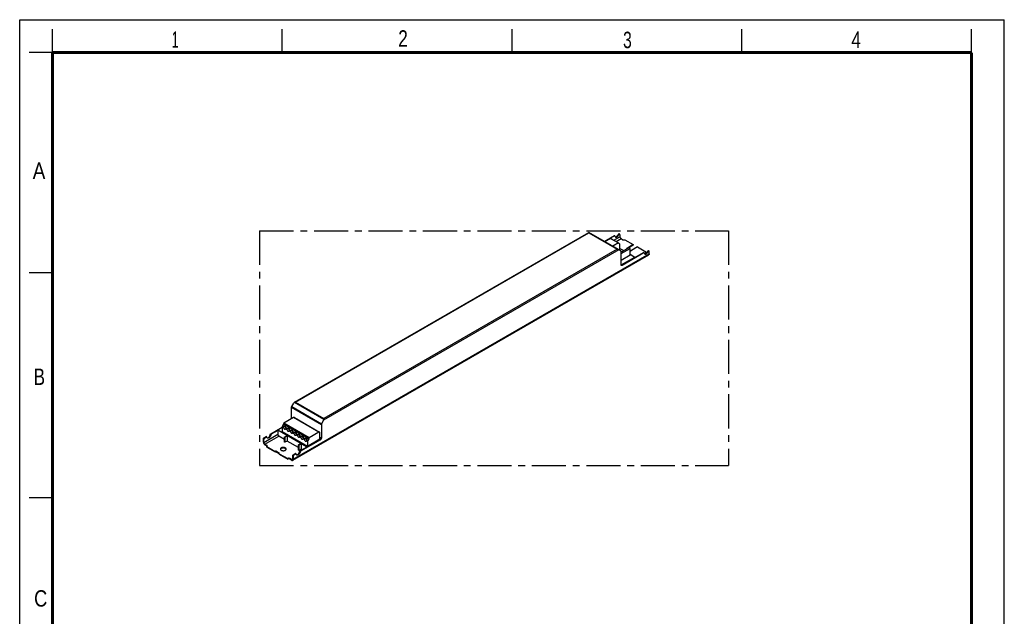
# Model space of a CAD drawing. Header units: millimetres. Extents: x 0 to 210, y 0 to 297.
# Tile 2 of 2: x 0 to 210, y 170 to 297. Entities that reach past the tile are written whole.
import ezdxf

# ---------------------------------------------------------------- set-up
doc = ezdxf.new("R2010")
doc.units = ezdxf.units.MM
doc.header["$LTSCALE"] = 19.36
doc.linetypes.add('CENTER', pattern=[0.6, 0.375, -0.075, 0.075, -0.075])
doc.layers.get('0').update_dxf_attribs({"linetype": 'CONTINUOUS'})
doc.layers.add('DEFAULT_1', color=7, linetype='CENTER')
doc.layers.add('Z_AXIS', color=7, linetype='CONTINUOUS')
doc.styles.add('TEXTSTYLE_2', font='txt', dxfattribs={"width": 0.75})

msp = doc.modelspace()

# ---------------------------------------------------------------- linework, layer by layer
at = {"color": 2, "linetype": 'Continuous'}
for p, q in [((0, 0), (0, 297)), ((0, 297), (210, 297)), ((210, 0), (210, 297)), ((7, 290), (7, 295)), ((56, 290), (56, 295)), ((105, 290), (105, 295)), ((154, 290), (154, 295)), ((203, 290), (203, 295)), ((7, 290), (2, 290)), ((7, 243), (2, 243)), ((7, 195), (2, 195))]:
    msp.add_line(p, q, dxfattribs=at)
at = {"color": 7, "linetype": 'Continuous'}
for p, q in [((58.61, 215.41), (121.361, 251.639)), ((128.231, 247.672), (121.361, 251.639)), ((124.668, 249.729), (126.757, 250.936)), ((124.679, 249.723), (125.05, 249.937)), ((125.05, 249.937), (125.166, 249.87)), ((126.864, 250.874), (125.145, 249.882)), ((126.939, 250.882), (126.832, 250.943)), ((128.02, 251.118), (128.02, 250.709)), ((128.253, 250.305), (128.656, 250.072)), ((128.03, 248.217), (128.836, 247.751)), ((129.918, 248.376), (128.274, 247.427)), ((128.274, 247.109), (130.194, 248.217)), ((130.194, 248.217), (129.918, 248.376)), ((130.194, 246.845), (130.194, 248.217)), ((58.235, 203.031), (134.178, 246.876)), ((128.274, 244.708), (128.274, 247.576)), ((128.274, 245.737), (130.194, 246.845)), ((128.275, 244.696), (131.202, 246.386)), ((128.38, 244.647), (133.015, 247.323)), ((133.121, 247.262), (128.486, 244.585)), ((130.194, 246.968), (131.202, 246.386)), ((131.202, 246.386), (131.202, 246.276)), ((133.196, 247.269), (133.09, 247.33)), ((133.63, 247.2), (133.535, 247.255)), ((134.277, 247.096), (134.277, 247.505)), ((57.974, 211.885), (57.974, 214.337)), ((58.017, 214.483), (58.462, 215.253)), ((53.551, 208.67), (55.99, 210.079)), ((55.046, 209.521), (55.99, 210.066)), ((64.338, 210.663), (64.338, 207.794)), ((64.826, 211.579), (64.381, 210.809)), ((52.183, 207.88), (52.512, 208.07)), ((52.289, 207.819), (52.618, 208.009)), ((52.693, 208.016), (52.587, 208.077)), ((55.046, 209.411), (53.657, 208.609)), ((55.046, 209.521), (55.046, 208.578)), ((55.046, 209.521), (61.198, 205.97)), ((56.478, 207.482), (55.28, 208.174)), ((56.478, 206.931), (56.478, 207.984)), ((56.521, 208.058), (56.956, 208.309)), ((56.584, 207.923), (56.584, 206.87)), ((57.062, 208.248), (56.627, 207.997)), ((57.062, 208.248), (56.956, 208.309)), ((57.062, 208.248), (57.062, 207.145)), ((51.971, 206.925), (51.971, 207.513)), ((52.077, 206.864), (52.077, 207.451)), ((52.31, 206.459), (52.713, 206.227)), ((52.31, 206.337), (52.713, 206.104)), ((56.584, 206.87), (56.478, 206.931)), ((57.062, 207.145), (56.584, 206.87)), ((59.448, 205.767), (57.062, 207.145)), ((59.448, 205.216), (59.448, 206.27)), ((59.491, 206.343), (59.925, 206.594)), ((59.554, 206.208), (59.554, 205.155)), ((60.032, 206.533), (59.597, 206.282)), ((59.809, 205.057), (64.02, 207.488)), ((64.126, 207.427), (59.915, 204.996)), ((60.032, 206.533), (59.925, 206.594)), ((60.032, 206.533), (60.032, 205.431)), ((61.198, 205.97), (61.198, 205.859)), ((64.197, 207.701), (64.03, 207.797)), ((64.03, 207.605), (64.197, 207.701)), ((58.228, 203.312), (58.228, 203.9)), ((58.335, 203.839), (58.335, 203.251)), ((58.441, 204.267), (58.769, 204.457)), ((58.876, 204.396), (58.547, 204.206)), ((58.951, 204.403), (58.844, 204.465)), ((59.554, 205.155), (59.448, 205.216)), ((60.032, 205.431), (59.554, 205.155)), ((60.244, 205.308), (60.032, 205.431)), ((57.995, 203.177), (57.592, 203.41)), ((57.995, 203.055), (57.592, 203.287))]:
    msp.add_line(p, q, dxfattribs=at)
at = {"color": 9, "linetype": 'Continuous'}
for p, q in [((58.82, 215.46), (121.361, 251.568)), ((121.361, 251.568), (127.428, 248.065)), ((126.733, 249.966), (128.02, 250.709)), ((126.864, 250.874), (126.757, 250.936)), ((127.199, 249.697), (128.253, 250.305)), ((127.786, 247.929), (64.826, 211.579)), ((127.428, 248.065), (64.887, 211.957)), ((58.335, 203.251), (134.277, 247.096)), ((133.121, 247.262), (133.015, 247.323)), ((128.486, 244.585), (128.38, 244.647)), ((57.974, 214.337), (64.338, 210.663)), ((58.017, 214.483), (64.381, 210.809)), ((58.61, 215.41), (64.887, 211.786)), ((58.82, 215.46), (64.887, 211.957)), ((52.077, 206.864), (55.046, 208.578)), ((52.31, 206.459), (55.28, 208.174)), ((52.618, 208.009), (52.512, 208.07)), ((53.447, 208.512), (53.553, 208.451)), ((53.551, 208.67), (53.657, 208.609)), ((56.584, 207.923), (56.478, 207.984)), ((56.627, 207.997), (56.521, 208.058)), ((64.03, 207.972), (64.338, 207.794)), ((51.971, 207.513), (52.077, 207.451)), ((52.183, 207.88), (52.289, 207.819)), ((59.554, 206.208), (59.448, 206.27)), ((59.597, 206.282), (59.491, 206.343)), ((64.02, 207.488), (64.126, 207.427)), ((58.228, 203.9), (58.335, 203.839)), ((58.441, 204.267), (58.547, 204.206)), ((58.876, 204.396), (58.769, 204.457)), ((59.705, 204.899), (59.811, 204.838)), ((59.809, 205.057), (59.915, 204.996)), ((58.228, 203.312), (57.995, 203.177))]:
    msp.add_line(p, q, dxfattribs=at)
at = {"color": 7, "linetype": 'Continuous', "const_width": 0.7}
for points in [[(7, 7), (7, 290)], [(7, 290), (203, 290)], [(203, 7), (203, 290)]]:
    msp.add_lwpolyline(points, dxfattribs=at)
at = {"color": 7, "linetype": 'Continuous'}
for points in [[(121.361, 251.639), (121.361, 251.636), (121.361, 251.629)], [(121.361, 251.629), (121.361, 251.605), (121.361, 251.588), (121.361, 251.568)], [(126.757, 250.936), (126.772, 250.943), (126.786, 250.948), (126.8, 250.95), (126.813, 250.95), (126.825, 250.947), (126.832, 250.943)], [(126.939, 250.882), (126.931, 250.886), (126.919, 250.888), (126.906, 250.889), (126.892, 250.886), (126.878, 250.882), (126.864, 250.874)], [(126.967, 250.836), (126.964, 250.85), (126.958, 250.862), (126.95, 250.872), (126.941, 250.88), (126.939, 250.882)], [(126.967, 250.836), (126.977, 250.797), (126.991, 250.761), (127.008, 250.729), (127.028, 250.701), (127.052, 250.677), (127.078, 250.658), (127.083, 250.655)], [(127.036, 250.694), (127.067, 250.689), (127.103, 250.688), (127.14, 250.693), (127.179, 250.702), (127.218, 250.716), (127.258, 250.735), (127.298, 250.758), (127.338, 250.786), (127.377, 250.818), (127.416, 250.853), (127.453, 250.892), (127.489, 250.933), (127.523, 250.978), (127.554, 251.025), (127.583, 251.073), (127.61, 251.123)], [(127.083, 250.655), (127.107, 250.643), (127.139, 250.633), (127.173, 250.628), (127.209, 250.627), (127.246, 250.632), (127.285, 250.641), (127.324, 250.655), (127.364, 250.674), (127.404, 250.697), (127.444, 250.725), (127.483, 250.756), (127.522, 250.792), (127.559, 250.83), (127.595, 250.872), (127.629, 250.917), (127.66, 250.963), (127.689, 251.012), (127.716, 251.062)], [(128.02, 250.709), (128.021, 250.678), (128.025, 250.646), (128.033, 250.612), (128.043, 250.579), (128.055, 250.545), (128.07, 250.512), (128.088, 250.479), (128.107, 250.448), (128.129, 250.418), (128.152, 250.39), (128.176, 250.364), (128.201, 250.342), (128.227, 250.322), (128.253, 250.305)], [(127.428, 248.065), (127.465, 248.064), (127.501, 248.06), (127.537, 248.053), (127.573, 248.043), (127.606, 248.031), (127.638, 248.015)], [(128.274, 247.576), (128.273, 247.598), (128.269, 247.618), (128.263, 247.635), (128.254, 247.651), (128.244, 247.663), (128.231, 247.672)], [(133.015, 247.323), (133.03, 247.33), (133.044, 247.335), (133.058, 247.337), (133.071, 247.337), (133.082, 247.334), (133.09, 247.33)], [(133.196, 247.269), (133.189, 247.273), (133.177, 247.275), (133.164, 247.276), (133.15, 247.274), (133.136, 247.269), (133.121, 247.262)], [(133.225, 247.224), (133.221, 247.238), (133.216, 247.25), (133.208, 247.26), (133.199, 247.267), (133.196, 247.269)], [(133.225, 247.224), (133.235, 247.184), (133.249, 247.149), (133.266, 247.116), (133.286, 247.088), (133.31, 247.064), (133.336, 247.045), (133.341, 247.042)], [(133.294, 247.081), (133.325, 247.076), (133.361, 247.075), (133.398, 247.08), (133.436, 247.089), (133.476, 247.104), (133.516, 247.122), (133.556, 247.146), (133.596, 247.173), (133.635, 247.205), (133.674, 247.24), (133.711, 247.279), (133.747, 247.32), (133.78, 247.365), (133.812, 247.412), (133.841, 247.46), (133.868, 247.511)], [(133.341, 247.042), (133.365, 247.03), (133.397, 247.02), (133.431, 247.015), (133.467, 247.014), (133.504, 247.019), (133.543, 247.028), (133.582, 247.042), (133.622, 247.061), (133.662, 247.084), (133.702, 247.112), (133.741, 247.143), (133.78, 247.179), (133.817, 247.217), (133.853, 247.259), (133.887, 247.304), (133.918, 247.35), (133.947, 247.399), (133.974, 247.449)], [(134.277, 247.096), (134.276, 247.058), (134.271, 247.023), (134.263, 246.991), (134.252, 246.961), (134.237, 246.934), (134.22, 246.911), (134.2, 246.892), (134.178, 246.876)], [(128.336, 244.571), (128.32, 244.582), (128.307, 244.596), (128.295, 244.614), (128.286, 244.634), (128.279, 244.656), (128.276, 244.681), (128.274, 244.708)], [(128.38, 244.647), (128.359, 244.636), (128.338, 244.627), (128.318, 244.622), (128.298, 244.618), (128.293, 244.618)], [(128.486, 244.585), (128.462, 244.573), (128.439, 244.564), (128.416, 244.559), (128.394, 244.557), (128.373, 244.558), (128.354, 244.562), (128.336, 244.571)], [(57.974, 214.337), (57.975, 214.36), (57.979, 214.384), (57.985, 214.409), (57.994, 214.434), (58.004, 214.459), (58.017, 214.483)], [(58.82, 215.46), (58.783, 215.459), (58.747, 215.455), (58.711, 215.448), (58.675, 215.438), (58.642, 215.425), (58.61, 215.41)], [(64.381, 210.809), (64.368, 210.785), (64.358, 210.76), (64.349, 210.735), (64.343, 210.71), (64.339, 210.686), (64.338, 210.663)], [(64.887, 211.957), (64.887, 211.935), (64.887, 211.91), (64.887, 211.852)], [(64.887, 211.852), (64.887, 211.82), (64.887, 211.786)], [(52.512, 208.07), (52.526, 208.077), (52.54, 208.082), (52.554, 208.084), (52.567, 208.084), (52.579, 208.081), (52.587, 208.077)], [(52.693, 208.016), (52.685, 208.02), (52.673, 208.023), (52.66, 208.023), (52.646, 208.021), (52.632, 208.016), (52.618, 208.009)], [(52.722, 207.971), (52.718, 207.985), (52.712, 207.997), (52.704, 208.007), (52.695, 208.015), (52.693, 208.016)], [(52.837, 207.789), (52.81, 207.808), (52.785, 207.832), (52.764, 207.861), (52.746, 207.893), (52.732, 207.93), (52.722, 207.971)], [(52.789, 207.828), (52.796, 207.826), (52.832, 207.823), (52.869, 207.824), (52.908, 207.83), (52.949, 207.842), (52.99, 207.859), (53.031, 207.88), (53.073, 207.906), (53.114, 207.937), (53.154, 207.972), (53.193, 208.011), (53.23, 208.053), (53.266, 208.098), (53.299, 208.145), (53.33, 208.195), (53.358, 208.247), (53.383, 208.3), (53.405, 208.353), (53.422, 208.407), (53.437, 208.459), (53.447, 208.512)], [(53.553, 208.451), (53.543, 208.398), (53.529, 208.345), (53.511, 208.292), (53.489, 208.238), (53.464, 208.186), (53.436, 208.134), (53.406, 208.084), (53.372, 208.037), (53.337, 207.991), (53.299, 207.949), (53.26, 207.911), (53.22, 207.876), (53.179, 207.845), (53.137, 207.819), (53.096, 207.797), (53.055, 207.781), (53.015, 207.769), (52.975, 207.763), (52.938, 207.761), (52.902, 207.765), (52.869, 207.774), (52.837, 207.789)], [(53.447, 208.512), (53.451, 208.531), (53.456, 208.549), (53.464, 208.568), (53.473, 208.586), (53.484, 208.604), (53.496, 208.62), (53.508, 208.635), (53.522, 208.649), (53.536, 208.66), (53.551, 208.67)], [(53.657, 208.609), (53.642, 208.599), (53.628, 208.588), (53.614, 208.574), (53.602, 208.559), (53.59, 208.542), (53.579, 208.525), (53.57, 208.507), (53.563, 208.488), (53.557, 208.469), (53.553, 208.451)], [(55.046, 208.578), (55.048, 208.547), (55.052, 208.515), (55.06, 208.482), (55.07, 208.448), (55.082, 208.414), (55.097, 208.381), (55.115, 208.348), (55.134, 208.317), (55.156, 208.287), (55.179, 208.259), (55.203, 208.234), (55.228, 208.211), (55.253, 208.191), (55.28, 208.174)], [(56.478, 207.984), (56.479, 207.992), (56.48, 208.001), (56.483, 208.009), (56.486, 208.018), (56.491, 208.026), (56.496, 208.034), (56.501, 208.041), (56.508, 208.048), (56.514, 208.053), (56.521, 208.058)], [(56.627, 207.997), (56.62, 207.992), (56.614, 207.987), (56.608, 207.98), (56.602, 207.973), (56.597, 207.965), (56.592, 207.956), (56.589, 207.948), (56.586, 207.939), (56.585, 207.931), (56.584, 207.923)], [(51.971, 207.513), (51.972, 207.541), (51.976, 207.57), (51.982, 207.601), (51.992, 207.631), (52.003, 207.662), (52.017, 207.692), (52.033, 207.722), (52.05, 207.75), (52.07, 207.777), (52.091, 207.803), (52.113, 207.826), (52.135, 207.847), (52.159, 207.865), (52.183, 207.88)], [(51.971, 206.925), (51.972, 206.885), (51.977, 206.845), (51.985, 206.803), (51.996, 206.76), (52.011, 206.717), (52.028, 206.674), (52.048, 206.632), (52.07, 206.59), (52.095, 206.55), (52.121, 206.512), (52.15, 206.476), (52.18, 206.442), (52.211, 206.411), (52.244, 206.383), (52.276, 206.358), (52.31, 206.337)], [(52.289, 207.819), (52.265, 207.804), (52.242, 207.786), (52.219, 207.765), (52.197, 207.742), (52.176, 207.716), (52.156, 207.689), (52.139, 207.661), (52.123, 207.631), (52.109, 207.601), (52.098, 207.57), (52.088, 207.539), (52.082, 207.509), (52.078, 207.48), (52.077, 207.451)], [(52.31, 206.459), (52.284, 206.476), (52.258, 206.496), (52.233, 206.519), (52.209, 206.545), (52.186, 206.572), (52.164, 206.602), (52.145, 206.634), (52.127, 206.666), (52.112, 206.7), (52.1, 206.733), (52.09, 206.767), (52.082, 206.8), (52.078, 206.832), (52.077, 206.864)], [(59.448, 206.27), (59.449, 206.278), (59.45, 206.286), (59.453, 206.295), (59.456, 206.303), (59.461, 206.311), (59.466, 206.319), (59.471, 206.327), (59.477, 206.333), (59.484, 206.339), (59.491, 206.343)], [(59.597, 206.282), (59.59, 206.277), (59.584, 206.272), (59.577, 206.265), (59.572, 206.258), (59.567, 206.25), (59.562, 206.242), (59.559, 206.233), (59.556, 206.225), (59.555, 206.216), (59.554, 206.208)], [(64.197, 207.701), (64.184, 207.674), (64.17, 207.648), (64.155, 207.623), (64.138, 207.599), (64.12, 207.576), (64.101, 207.554), (64.082, 207.535), (64.061, 207.517), (64.041, 207.502), (64.02, 207.488)], [(64.338, 207.794), (64.336, 207.766), (64.332, 207.737), (64.326, 207.707), (64.317, 207.676), (64.305, 207.645), (64.292, 207.615), (64.276, 207.585), (64.258, 207.557), (64.239, 207.53), (64.218, 207.504), (64.196, 207.481), (64.173, 207.46), (64.15, 207.442), (64.126, 207.427)], [(58.228, 203.9), (58.23, 203.928), (58.234, 203.957), (58.24, 203.988), (58.249, 204.018), (58.261, 204.049), (58.275, 204.079), (58.291, 204.109), (58.308, 204.137), (58.328, 204.165), (58.349, 204.19), (58.371, 204.213), (58.393, 204.234), (58.417, 204.252), (58.441, 204.267)], [(58.547, 204.206), (58.523, 204.191), (58.499, 204.173), (58.477, 204.152), (58.455, 204.129), (58.434, 204.103), (58.414, 204.076), (58.397, 204.048), (58.381, 204.018), (58.367, 203.988), (58.356, 203.957), (58.346, 203.926), (58.34, 203.896), (58.336, 203.867), (58.335, 203.839)], [(58.769, 204.457), (58.784, 204.464), (58.798, 204.469), (58.812, 204.471), (58.825, 204.471), (58.837, 204.468), (58.844, 204.465)], [(58.951, 204.403), (58.943, 204.407), (58.931, 204.41), (58.918, 204.41), (58.904, 204.408), (58.89, 204.403), (58.876, 204.396)], [(58.979, 204.358), (58.976, 204.372), (58.97, 204.384), (58.962, 204.394), (58.953, 204.402), (58.951, 204.403)], [(59.095, 204.176), (59.068, 204.195), (59.043, 204.219), (59.022, 204.248), (59.004, 204.281), (58.99, 204.317), (58.979, 204.358)], [(59.047, 204.216), (59.054, 204.214), (59.09, 204.21), (59.127, 204.211), (59.166, 204.217), (59.207, 204.229), (59.248, 204.246), (59.289, 204.267), (59.331, 204.293), (59.372, 204.324), (59.412, 204.359), (59.451, 204.398), (59.488, 204.44), (59.524, 204.485), (59.557, 204.533), (59.588, 204.582), (59.616, 204.634), (59.641, 204.687), (59.662, 204.74), (59.68, 204.794), (59.694, 204.847), (59.705, 204.899)], [(59.811, 204.838), (59.801, 204.785), (59.786, 204.732), (59.769, 204.679), (59.747, 204.625), (59.722, 204.573), (59.694, 204.521), (59.663, 204.471), (59.63, 204.424), (59.594, 204.379), (59.557, 204.336), (59.518, 204.298), (59.478, 204.263), (59.437, 204.232), (59.395, 204.206), (59.354, 204.184), (59.313, 204.168), (59.272, 204.156), (59.233, 204.15), (59.196, 204.148), (59.16, 204.152), (59.127, 204.162), (59.095, 204.176)], [(59.705, 204.899), (59.709, 204.918), (59.714, 204.936), (59.722, 204.955), (59.731, 204.973), (59.742, 204.991), (59.753, 205.007), (59.766, 205.022), (59.78, 205.036), (59.794, 205.047), (59.809, 205.057)], [(59.915, 204.996), (59.9, 204.986), (59.886, 204.975), (59.872, 204.961), (59.86, 204.946), (59.848, 204.93), (59.837, 204.912), (59.828, 204.894), (59.82, 204.875), (59.815, 204.856), (59.811, 204.838)], [(58.16, 203.161), (58.141, 203.152), (58.119, 203.147), (58.096, 203.145), (58.072, 203.148), (58.047, 203.154), (58.021, 203.164), (57.995, 203.177)], [(57.995, 203.055), (58.029, 203.037), (58.061, 203.024), (58.094, 203.015), (58.125, 203.01), (58.155, 203.009), (58.184, 203.012), (58.21, 203.019), (58.235, 203.031)], [(58.228, 203.312), (58.227, 203.282), (58.223, 203.255), (58.215, 203.23), (58.205, 203.208), (58.193, 203.189), (58.178, 203.173), (58.16, 203.161)], [(58.235, 203.031), (58.257, 203.047), (58.277, 203.066), (58.294, 203.089), (58.309, 203.116), (58.32, 203.145), (58.328, 203.178), (58.333, 203.213), (58.335, 203.251)]]:
    msp.add_lwpolyline(points, dxfattribs=at)
for centre, start_param, end_param in [((58.61, 215.167), 0.7854046, 1.5708027), ((64.677, 211.665), -1.5707899, -0.7853918)]:
    msp.add_ellipse(centre, major_axis=(0.148, 0.257), ratio=0.5773494, start_param=start_param, end_param=end_param, dxfattribs=at)
at = {"layer": 'DEFAULT_1', "color": 5, "linetype": 'CENTER'}
for p, q in [((51.167, 251.957), (51.167, 201.944)), ((51.167, 251.957), (151.182, 251.957)), ((151.182, 251.957), (151.182, 201.944)), ((51.167, 201.944), (151.182, 201.944))]:
    msp.add_line(p, q, dxfattribs=at)
at = {"layer": 'Z_AXIS', "color": 7, "linetype": 'Continuous'}
for p, q in [((126.015, 250.36), (124.795, 249.656)), ((126.045, 250.363), (127.721, 249.395)), ((127.716, 251.062), (127.61, 251.123)), ((127.864, 251.289), (127.97, 251.227)), ((129.08, 250.072), (130.873, 249.037)), ((127.691, 249.393), (126.471, 248.688)), ((127.733, 249.3), (127.733, 249.368)), ((127.734, 249.289), (127.733, 249.3)), ((127.752, 249.259), (127.746, 249.264)), ((127.752, 249.26), (127.76, 249.256)), ((127.76, 249.256), (127.752, 249.259)), ((127.972, 249.122), (127.76, 249.256)), ((127.829, 247.904), (128.03, 248.021)), ((128.03, 248.021), (128.03, 248.987)), ((130.873, 249.037), (129.6, 248.302)), ((130.873, 248.915), (129.929, 248.37)), ((131.742, 248.535), (130.47, 247.8)), ((130.873, 249.037), (130.873, 248.915)), ((131.742, 248.535), (133.535, 247.5)), ((133.477, 247.33), (133.467, 247.317)), ((133.493, 247.347), (133.477, 247.33)), ((133.535, 247.5), (133.535, 247.378)), ((133.974, 247.449), (133.868, 247.511)), ((134.122, 247.676), (134.228, 247.615)), ((58.43, 212.148), (56.33, 210.936)), ((58.58, 212.163), (63.968, 209.052)), ((55.99, 210.149), (55.99, 209.172)), ((56.269, 210.732), (56.053, 210.358)), ((56.287, 210.862), (56.287, 210.795)), ((55.99, 209.172), (61.379, 206.061)), ((63.818, 209.038), (61.718, 207.825)), ((64.03, 207.592), (64.03, 208.915)), ((52.713, 205.859), (52.713, 205.982)), ((52.713, 205.982), (54.506, 204.947)), ((52.713, 205.859), (54.506, 204.824)), ((52.771, 206.057), (52.755, 206.074)), ((52.781, 206.043), (52.771, 206.057)), ((61.198, 205.97), (61.368, 206.068)), ((61.379, 206.061), (64.03, 207.592)), ((61.379, 207.038), (61.379, 206.061)), ((61.657, 207.622), (61.441, 207.247)), ((61.676, 207.752), (61.676, 207.684)), ((54.506, 204.947), (54.527, 204.959)), ((54.506, 204.824), (54.506, 204.947)), ((54.506, 204.824), (54.527, 204.837)), ((55.396, 204.506), (54.612, 204.959)), ((55.375, 204.396), (54.612, 204.837)), ((55.375, 204.445), (55.396, 204.457)), ((55.375, 204.322), (55.375, 204.445)), ((55.375, 204.445), (57.168, 203.41)), ((55.375, 204.322), (57.168, 203.287)), ((55.396, 204.457), (55.403, 204.461)), ((57.168, 203.287), (57.168, 203.41))]:
    msp.add_line(p, q, dxfattribs=at)
at = {"layer": 'Z_AXIS', "color": 9, "linetype": 'Continuous'}
for p, q in [((126.015, 250.36), (127.691, 249.393)), ((129.6, 248.302), (129.6, 248.193)), ((63.818, 209.038), (58.43, 212.148)), ((56.283, 209.98), (55.99, 210.149)), ((56.337, 210.194), (56.053, 210.358)), ((61.657, 207.622), (56.269, 210.732)), ((61.676, 207.752), (56.287, 210.862)), ((61.676, 207.684), (56.287, 210.795)), ((61.718, 207.825), (56.33, 210.936)), ((57.026, 209.551), (56.716, 209.73)), ((57.079, 209.765), (56.787, 209.934)), ((57.768, 209.122), (57.458, 209.301)), ((57.822, 209.336), (57.529, 209.505)), ((58.511, 208.694), (58.201, 208.873)), ((58.564, 208.908), (58.271, 209.077)), ((59.253, 208.265), (58.943, 208.444)), ((59.307, 208.479), (59.014, 208.648)), ((59.996, 207.836), (59.686, 208.015)), ((60.049, 208.05), (59.756, 208.219)), ((52.713, 206.227), (52.713, 206.104)), ((60.738, 207.408), (60.428, 207.587)), ((60.792, 207.622), (60.499, 207.791)), ((61.379, 207.038), (61.171, 207.158)), ((61.441, 207.247), (61.241, 207.362)), ((54.527, 204.959), (54.527, 204.837)), ((54.612, 204.959), (54.612, 204.837)), ((55.396, 204.506), (55.396, 204.457)), ((57.592, 203.41), (57.592, 203.287))]:
    msp.add_line(p, q, dxfattribs=at)
at = {"layer": 'Z_AXIS', "color": 7, "linetype": 'Continuous'}
for points in [[(126.045, 250.363), (126.038, 250.365), (126.031, 250.366), (126.023, 250.364), (126.015, 250.36)], [(127.864, 251.289), (127.853, 251.294), (127.836, 251.299), (127.818, 251.3), (127.799, 251.298), (127.778, 251.293), (127.758, 251.284), (127.737, 251.272), (127.716, 251.258), (127.695, 251.24), (127.675, 251.221), (127.657, 251.199), (127.639, 251.175), (127.624, 251.15), (127.61, 251.123)], [(127.97, 251.227), (127.959, 251.233), (127.943, 251.237), (127.924, 251.239), (127.905, 251.237), (127.884, 251.231), (127.864, 251.223), (127.843, 251.211), (127.822, 251.197), (127.801, 251.179), (127.781, 251.159), (127.763, 251.137), (127.745, 251.114), (127.73, 251.089), (127.716, 251.062)], [(128.02, 251.118), (128.018, 251.141), (128.014, 251.163), (128.008, 251.182), (127.999, 251.199), (127.988, 251.213), (127.975, 251.224), (127.97, 251.227)], [(128.656, 250.072), (128.681, 250.059), (128.708, 250.048), (128.738, 250.039), (128.769, 250.031), (128.801, 250.026), (128.834, 250.023), (128.868, 250.021), (128.902, 250.023), (128.935, 250.026), (128.967, 250.031), (128.998, 250.039), (129.028, 250.048), (129.055, 250.059), (129.08, 250.072)], [(127.721, 249.395), (127.716, 249.398), (127.71, 249.398), (127.704, 249.398), (127.697, 249.396), (127.691, 249.393)], [(127.733, 249.368), (127.733, 249.375), (127.731, 249.382), (127.729, 249.388), (127.725, 249.392), (127.721, 249.395)], [(127.746, 249.264), (127.74, 249.271), (127.736, 249.279), (127.734, 249.289)], [(128.03, 248.987), (128.029, 249.01), (128.026, 249.031), (128.022, 249.051), (128.015, 249.069), (128.007, 249.086), (127.997, 249.1), (127.985, 249.112), (127.972, 249.122)], [(129.6, 248.302), (129.559, 248.276), (129.523, 248.249), (129.492, 248.219), (129.467, 248.187), (129.446, 248.154), (129.432, 248.121), (129.424, 248.091)], [(130.194, 247.709), (130.213, 247.712), (130.27, 247.723), (130.325, 247.738), (130.376, 247.756), (130.425, 247.777), (130.47, 247.8)], [(133.535, 247.5), (133.512, 247.486), (133.493, 247.47), (133.477, 247.453), (133.464, 247.435), (133.455, 247.416), (133.449, 247.397), (133.447, 247.378)], [(133.447, 247.378), (133.449, 247.358), (133.455, 247.339), (133.464, 247.321), (133.477, 247.303), (133.493, 247.286), (133.512, 247.27), (133.535, 247.255)], [(133.535, 247.378), (133.512, 247.363), (133.493, 247.347)], [(134.122, 247.676), (134.111, 247.681), (134.094, 247.686), (134.076, 247.687), (134.057, 247.685), (134.036, 247.68), (134.015, 247.671), (133.994, 247.66), (133.974, 247.645), (133.953, 247.628), (133.933, 247.608), (133.915, 247.586), (133.897, 247.562), (133.882, 247.537), (133.868, 247.511)], [(134.228, 247.615), (134.217, 247.62), (134.2, 247.624), (134.182, 247.626), (134.163, 247.624), (134.142, 247.619), (134.122, 247.61), (134.101, 247.598), (134.08, 247.584), (134.059, 247.566), (134.039, 247.547), (134.021, 247.525), (134.003, 247.501), (133.988, 247.476), (133.974, 247.449)], [(134.277, 247.505), (134.276, 247.528), (134.272, 247.55), (134.266, 247.569), (134.257, 247.586), (134.246, 247.6), (134.233, 247.612), (134.228, 247.615)], [(58.58, 212.163), (58.562, 212.171), (58.543, 212.176), (58.522, 212.177), (58.5, 212.175), (58.477, 212.169), (58.454, 212.161), (58.43, 212.148)], [(56.053, 210.358), (56.038, 210.332), (56.026, 210.305), (56.015, 210.279), (56.007, 210.252), (56, 210.225), (55.994, 210.199), (55.991, 210.173), (55.99, 210.149)], [(56.287, 210.795), (56.287, 210.785), (56.285, 210.775), (56.283, 210.764), (56.279, 210.753), (56.274, 210.743), (56.269, 210.732)], [(56.283, 209.98), (56.278, 210), (56.276, 210.02), (56.275, 210.041), (56.276, 210.062), (56.28, 210.082), (56.285, 210.102)], [(56.285, 210.102), (56.294, 210.125), (56.306, 210.148), (56.32, 210.171), (56.337, 210.194)], [(56.33, 210.936), (56.323, 210.931), (56.317, 210.926), (56.311, 210.919), (56.305, 210.912), (56.3, 210.904), (56.296, 210.896), (56.292, 210.887), (56.289, 210.879), (56.288, 210.87), (56.287, 210.862)], [(56.608, 210.378), (56.6, 210.361), (56.591, 210.335), (56.586, 210.306), (56.584, 210.275)], [(56.584, 210.275), (56.586, 210.241), (56.591, 210.206), (56.6, 210.17), (56.611, 210.134), (56.626, 210.098), (56.643, 210.062), (56.663, 210.027), (56.685, 209.995), (56.709, 209.964), (56.735, 209.936)], [(56.283, 209.98), (56.294, 209.947), (56.307, 209.915), (56.322, 209.883), (56.34, 209.852), (56.359, 209.822), (56.38, 209.794), (56.402, 209.768), (56.425, 209.743), (56.45, 209.722), (56.474, 209.703), (56.5, 209.687), (56.525, 209.674), (56.549, 209.664), (56.574, 209.658), (56.597, 209.655), (56.619, 209.656), (56.64, 209.66), (56.659, 209.667), (56.664, 209.67)], [(56.664, 209.67), (56.677, 209.678), (56.692, 209.693), (56.705, 209.71), (56.716, 209.73)], [(56.746, 209.813), (56.739, 209.794), (56.733, 209.776), (56.727, 209.759), (56.722, 209.744), (56.716, 209.73)], [(56.735, 209.936), (56.762, 209.91), (56.774, 209.901)], [(56.787, 209.934), (56.78, 209.916), (56.774, 209.899), (56.768, 209.881), (56.762, 209.864), (56.757, 209.848), (56.746, 209.813)], [(57.026, 209.551), (57.021, 209.571), (57.018, 209.592), (57.017, 209.612), (57.019, 209.633), (57.022, 209.653), (57.028, 209.673)], [(57.026, 209.551), (57.037, 209.518), (57.05, 209.486), (57.065, 209.454), (57.082, 209.423), (57.101, 209.394), (57.122, 209.365), (57.144, 209.339), (57.168, 209.315), (57.192, 209.293), (57.217, 209.274), (57.242, 209.258), (57.267, 209.245), (57.292, 209.235), (57.316, 209.229), (57.339, 209.226), (57.362, 209.227), (57.383, 209.231), (57.402, 209.239), (57.407, 209.242)], [(57.028, 209.673), (57.037, 209.696), (57.048, 209.72), (57.062, 209.743), (57.079, 209.765)], [(57.351, 209.95), (57.342, 209.933), (57.334, 209.906), (57.329, 209.878), (57.327, 209.846)], [(57.327, 209.846), (57.329, 209.812), (57.334, 209.777), (57.342, 209.742), (57.354, 209.705), (57.368, 209.669), (57.386, 209.633), (57.405, 209.599), (57.428, 209.566), (57.452, 209.535), (57.477, 209.507)], [(57.407, 209.242), (57.419, 209.25), (57.434, 209.264), (57.447, 209.281), (57.458, 209.301)], [(57.488, 209.384), (57.482, 209.365), (57.476, 209.347), (57.47, 209.331), (57.464, 209.315), (57.458, 209.301)], [(57.477, 209.507), (57.504, 209.482), (57.517, 209.472)], [(57.529, 209.505), (57.522, 209.488), (57.516, 209.47), (57.51, 209.453), (57.505, 209.436), (57.499, 209.419), (57.488, 209.384)], [(57.768, 209.122), (57.763, 209.143), (57.761, 209.163), (57.76, 209.184), (57.761, 209.204), (57.765, 209.225), (57.77, 209.244)], [(57.768, 209.122), (57.779, 209.09), (57.792, 209.058), (57.807, 209.026), (57.825, 208.995), (57.844, 208.965), (57.865, 208.937), (57.887, 208.91), (57.91, 208.886), (57.935, 208.864), (57.959, 208.845), (57.984, 208.829), (58.01, 208.816), (58.034, 208.807), (58.059, 208.801), (58.082, 208.798), (58.104, 208.798), (58.125, 208.803), (58.144, 208.81), (58.149, 208.813)], [(57.77, 209.244), (57.779, 209.268), (57.791, 209.291), (57.805, 209.314), (57.822, 209.336)], [(58.093, 209.521), (58.084, 209.504), (58.076, 209.478), (58.071, 209.449), (58.069, 209.417)], [(58.069, 209.417), (58.071, 209.384), (58.076, 209.349), (58.084, 209.313), (58.096, 209.277), (58.111, 209.24), (58.128, 209.205), (58.148, 209.17), (58.17, 209.137), (58.194, 209.107), (58.22, 209.078)], [(58.149, 208.813), (58.162, 208.821), (58.177, 208.835), (58.19, 208.852), (58.201, 208.873)], [(58.231, 208.955), (58.224, 208.937), (58.218, 208.919), (58.212, 208.902), (58.207, 208.887), (58.201, 208.873)], [(58.22, 209.078), (58.247, 209.053), (58.259, 209.043)], [(58.271, 209.077), (58.265, 209.059), (58.259, 209.041), (58.253, 209.024), (58.247, 209.007), (58.242, 208.991), (58.231, 208.955)], [(58.511, 208.694), (58.506, 208.714), (58.503, 208.734), (58.502, 208.755), (58.504, 208.776), (58.507, 208.796), (58.513, 208.816)], [(58.511, 208.694), (58.521, 208.661), (58.534, 208.629), (58.55, 208.597), (58.567, 208.566), (58.586, 208.536), (58.607, 208.508), (58.629, 208.482), (58.653, 208.457), (58.677, 208.436), (58.702, 208.417), (58.727, 208.401), (58.752, 208.388), (58.777, 208.378), (58.801, 208.372), (58.824, 208.369), (58.847, 208.37), (58.867, 208.374), (58.887, 208.382), (58.892, 208.384)], [(58.513, 208.816), (58.521, 208.839), (58.533, 208.862), (58.547, 208.885), (58.564, 208.908)], [(58.836, 209.092), (58.827, 209.075), (58.819, 209.049), (58.814, 209.02), (58.812, 208.989)], [(58.812, 208.989), (58.814, 208.955), (58.819, 208.92), (58.827, 208.884), (58.838, 208.848), (58.853, 208.812), (58.87, 208.776), (58.89, 208.742), (58.913, 208.709), (58.937, 208.678), (58.962, 208.65)], [(58.892, 208.384), (58.904, 208.393), (58.919, 208.407), (58.932, 208.424), (58.943, 208.444)], [(58.973, 208.527), (58.967, 208.508), (58.961, 208.49), (58.955, 208.473), (58.949, 208.458), (58.943, 208.444)], [(58.962, 208.65), (58.989, 208.624), (59.002, 208.615)], [(59.014, 208.648), (59.007, 208.63), (59.001, 208.613), (58.995, 208.595), (58.99, 208.578), (58.984, 208.562), (58.973, 208.527)], [(59.253, 208.265), (59.248, 208.285), (59.245, 208.306), (59.245, 208.326), (59.246, 208.347), (59.25, 208.367), (59.255, 208.387)], [(59.253, 208.265), (59.264, 208.232), (59.277, 208.2), (59.292, 208.168), (59.31, 208.137), (59.329, 208.108), (59.35, 208.079), (59.372, 208.053), (59.395, 208.029), (59.419, 208.007), (59.444, 207.988), (59.469, 207.972), (59.494, 207.959), (59.519, 207.949), (59.544, 207.943), (59.567, 207.94), (59.589, 207.941), (59.61, 207.945), (59.629, 207.953), (59.634, 207.956)], [(59.255, 208.387), (59.264, 208.41), (59.275, 208.434), (59.29, 208.457), (59.307, 208.479)], [(59.578, 208.664), (59.569, 208.647), (59.561, 208.62), (59.556, 208.592), (59.554, 208.56)], [(59.554, 208.56), (59.556, 208.526), (59.561, 208.492), (59.569, 208.456), (59.581, 208.419), (59.596, 208.383), (59.613, 208.347), (59.633, 208.313), (59.655, 208.28), (59.679, 208.249), (59.705, 208.221)], [(59.634, 207.956), (59.647, 207.964), (59.662, 207.978), (59.675, 207.995), (59.686, 208.015)], [(59.715, 208.098), (59.709, 208.079), (59.703, 208.061), (59.697, 208.045), (59.691, 208.029), (59.686, 208.015)], [(59.705, 208.221), (59.732, 208.196), (59.744, 208.186)], [(59.756, 208.219), (59.75, 208.202), (59.744, 208.184), (59.738, 208.167), (59.732, 208.15), (59.727, 208.133), (59.715, 208.098)], [(59.996, 207.836), (59.991, 207.857), (59.988, 207.877), (59.987, 207.898), (59.989, 207.918), (59.992, 207.939), (59.997, 207.959)], [(59.997, 207.959), (60.006, 207.982), (60.018, 208.005), (60.032, 208.028), (60.049, 208.05)], [(60.32, 208.235), (60.312, 208.218), (60.303, 208.192), (60.298, 208.163), (60.297, 208.131)], [(60.297, 208.131), (60.298, 208.098), (60.303, 208.063), (60.312, 208.027), (60.323, 207.991), (60.338, 207.954), (60.355, 207.919), (60.375, 207.884), (60.397, 207.851), (60.422, 207.821), (60.447, 207.792)], [(63.968, 209.052), (63.947, 209.061), (63.924, 209.066), (63.899, 209.066), (63.873, 209.061), (63.846, 209.052), (63.818, 209.038)], [(64.03, 208.915), (64.028, 208.946), (64.023, 208.974), (64.014, 208.999), (64.002, 209.021), (63.986, 209.039), (63.968, 209.052)], [(52.801, 206.104), (52.799, 206.124), (52.793, 206.143), (52.784, 206.161), (52.771, 206.179), (52.755, 206.196), (52.736, 206.212), (52.713, 206.227)], [(52.755, 206.074), (52.736, 206.09), (52.713, 206.104)], [(52.713, 205.982), (52.736, 205.996), (52.755, 206.012), (52.771, 206.029), (52.784, 206.047), (52.793, 206.066), (52.799, 206.085), (52.801, 206.104)], [(59.996, 207.836), (60.006, 207.804), (60.019, 207.772), (60.035, 207.74), (60.052, 207.709), (60.071, 207.679), (60.092, 207.651), (60.114, 207.624), (60.138, 207.6), (60.162, 207.578), (60.187, 207.559), (60.212, 207.543), (60.237, 207.53), (60.262, 207.521), (60.286, 207.515), (60.309, 207.512), (60.332, 207.512), (60.352, 207.517), (60.372, 207.524), (60.377, 207.527)], [(60.377, 207.527), (60.389, 207.535), (60.404, 207.549), (60.417, 207.567), (60.428, 207.587)], [(60.458, 207.669), (60.452, 207.651), (60.446, 207.633), (60.44, 207.616), (60.434, 207.601), (60.428, 207.587)], [(60.447, 207.792), (60.474, 207.767), (60.487, 207.757)], [(60.499, 207.791), (60.492, 207.773), (60.486, 207.755), (60.48, 207.738), (60.475, 207.721), (60.469, 207.705), (60.458, 207.669)], [(60.738, 207.408), (60.733, 207.428), (60.73, 207.449), (60.73, 207.469), (60.731, 207.49), (60.735, 207.51), (60.74, 207.53)], [(60.738, 207.408), (60.749, 207.375), (60.762, 207.343), (60.777, 207.311), (60.795, 207.28), (60.814, 207.25), (60.835, 207.222), (60.857, 207.196), (60.88, 207.171), (60.904, 207.15), (60.929, 207.131), (60.954, 207.115), (60.979, 207.102), (61.004, 207.092), (61.028, 207.086), (61.052, 207.083), (61.074, 207.084), (61.095, 207.088), (61.114, 207.096), (61.119, 207.098)], [(60.74, 207.53), (60.749, 207.553), (60.76, 207.576), (60.775, 207.599), (60.792, 207.622)], [(61.063, 207.807), (61.054, 207.789), (61.046, 207.763), (61.041, 207.734), (61.039, 207.703)], [(61.039, 207.703), (61.041, 207.669), (61.046, 207.634), (61.054, 207.598), (61.066, 207.562), (61.08, 207.526), (61.098, 207.49), (61.118, 207.456), (61.14, 207.423), (61.164, 207.392), (61.19, 207.364)], [(61.119, 207.098), (61.131, 207.107), (61.147, 207.121), (61.16, 207.138), (61.171, 207.158)], [(61.2, 207.241), (61.194, 207.222), (61.188, 207.204), (61.182, 207.187), (61.176, 207.172), (61.171, 207.158)], [(61.19, 207.364), (61.217, 207.339), (61.229, 207.329)], [(61.241, 207.362), (61.235, 207.344), (61.228, 207.327), (61.223, 207.309), (61.217, 207.292), (61.212, 207.276), (61.2, 207.241)], [(61.441, 207.247), (61.422, 207.212), (61.407, 207.177), (61.395, 207.141), (61.386, 207.106), (61.38, 207.071), (61.379, 207.038)], [(61.676, 207.684), (61.675, 207.674), (61.673, 207.664), (61.671, 207.653), (61.667, 207.643), (61.662, 207.632), (61.657, 207.622)], [(61.718, 207.825), (61.71, 207.819), (61.702, 207.812), (61.694, 207.803), (61.688, 207.793), (61.683, 207.783), (61.679, 207.772), (61.676, 207.762), (61.676, 207.752)], [(54.612, 204.959), (54.604, 204.963), (54.596, 204.966), (54.588, 204.968), (54.579, 204.969), (54.569, 204.969), (54.56, 204.969), (54.551, 204.968), (54.542, 204.966), (54.534, 204.963), (54.527, 204.959)], [(54.612, 204.837), (54.604, 204.84), (54.596, 204.843), (54.588, 204.845), (54.579, 204.846), (54.569, 204.847), (54.56, 204.846), (54.551, 204.845), (54.542, 204.843), (54.534, 204.84), (54.527, 204.837)], [(55.414, 204.482), (55.413, 204.487), (55.411, 204.492), (55.407, 204.497), (55.403, 204.502), (55.396, 204.506)], [(55.403, 204.461), (55.407, 204.466), (55.411, 204.471), (55.413, 204.476), (55.414, 204.482)], [(56.648, 205.682), (56.603, 205.705), (56.555, 205.726), (56.503, 205.744), (56.449, 205.759), (56.392, 205.77), (56.333, 205.779), (56.273, 205.784), (56.213, 205.786), (56.153, 205.784), (56.093, 205.779), (56.035, 205.77), (55.978, 205.759), (55.923, 205.744), (55.871, 205.726), (55.823, 205.705), (55.778, 205.682), (55.738, 205.656), (55.702, 205.628), (55.671, 205.598), (55.645, 205.567), (55.625, 205.534), (55.61, 205.5), (55.601, 205.465), (55.598, 205.431)], [(55.598, 205.431), (55.601, 205.396), (55.61, 205.361), (55.625, 205.328), (55.645, 205.295), (55.671, 205.263), (55.702, 205.233), (55.738, 205.206), (55.778, 205.18)], [(55.645, 205.444), (55.625, 205.411), (55.61, 205.377)], [(56.648, 205.559), (56.603, 205.583), (56.555, 205.603), (56.503, 205.621), (56.449, 205.636), (56.392, 205.648), (56.333, 205.656), (56.273, 205.662), (56.213, 205.663), (56.153, 205.662), (56.093, 205.656), (56.035, 205.648), (55.978, 205.636), (55.923, 205.621), (55.871, 205.603), (55.823, 205.583), (55.778, 205.559), (55.738, 205.533), (55.702, 205.505), (55.671, 205.476), (55.645, 205.444)], [(55.778, 205.18), (55.823, 205.156), (55.871, 205.135), (55.923, 205.118), (55.978, 205.103), (56.035, 205.091), (56.093, 205.082), (56.153, 205.077), (56.213, 205.076), (56.273, 205.077), (56.333, 205.082), (56.392, 205.091), (56.449, 205.103), (56.503, 205.118), (56.555, 205.135), (56.603, 205.156), (56.648, 205.18), (56.689, 205.205), (56.725, 205.233), (56.756, 205.263), (56.781, 205.295), (56.802, 205.328), (56.816, 205.361), (56.825, 205.396), (56.828, 205.431)], [(56.828, 205.431), (56.825, 205.465), (56.816, 205.5), (56.802, 205.534), (56.781, 205.567), (56.756, 205.598), (56.725, 205.628), (56.689, 205.656), (56.648, 205.682)], [(56.781, 205.444), (56.756, 205.476), (56.725, 205.505), (56.689, 205.533), (56.648, 205.559)], [(56.816, 205.377), (56.802, 205.411), (56.781, 205.444)], [(57.592, 203.41), (57.567, 203.423), (57.54, 203.434), (57.51, 203.443), (57.479, 203.451), (57.447, 203.456), (57.413, 203.46), (57.38, 203.461), (57.346, 203.46), (57.313, 203.456), (57.281, 203.451), (57.25, 203.443), (57.22, 203.434), (57.193, 203.423), (57.168, 203.41)], [(57.592, 203.287), (57.567, 203.3), (57.54, 203.312), (57.51, 203.321), (57.479, 203.328), (57.447, 203.334), (57.413, 203.337), (57.38, 203.338), (57.346, 203.337), (57.313, 203.334), (57.281, 203.328), (57.25, 203.321), (57.22, 203.312), (57.193, 203.3), (57.168, 203.287)]]:
    msp.add_lwpolyline(points, dxfattribs=at)
for centre in [(56.499, 209.956), (57.242, 209.527), (57.984, 209.099), (58.727, 208.67), (59.469, 208.241), (60.212, 207.813), (60.954, 207.384)]:
    msp.add_ellipse(centre, major_axis=(0.233, 0.404), ratio=0.5773494, start_param=4.9826072, end_param=7.5837762, dxfattribs=at)

# ---------------------------------------------------------------- texts
at = {"color": 5, "linetype": 'Continuous', "style": 'TEXTSTYLE_2'}
for s, width, p in [('1', 0.571429, (32.414, 291)), ('2', 0.785714, (80.731, 291.24)), ('3', 0.714286, (128.684, 290.943)), ('4', 0.785714, (177.383, 290.991)), ('A', 0.857143, (2.787, 263.048)), ('B', 0.785714, (2.959, 219.099)), ('C', 0.833333, (3.07, 171.834))]:
    msp.add_text(s, height=3.5, dxfattribs=dict(at, width=width)).set_placement(p)

doc.saveas('drawing.dxf')
